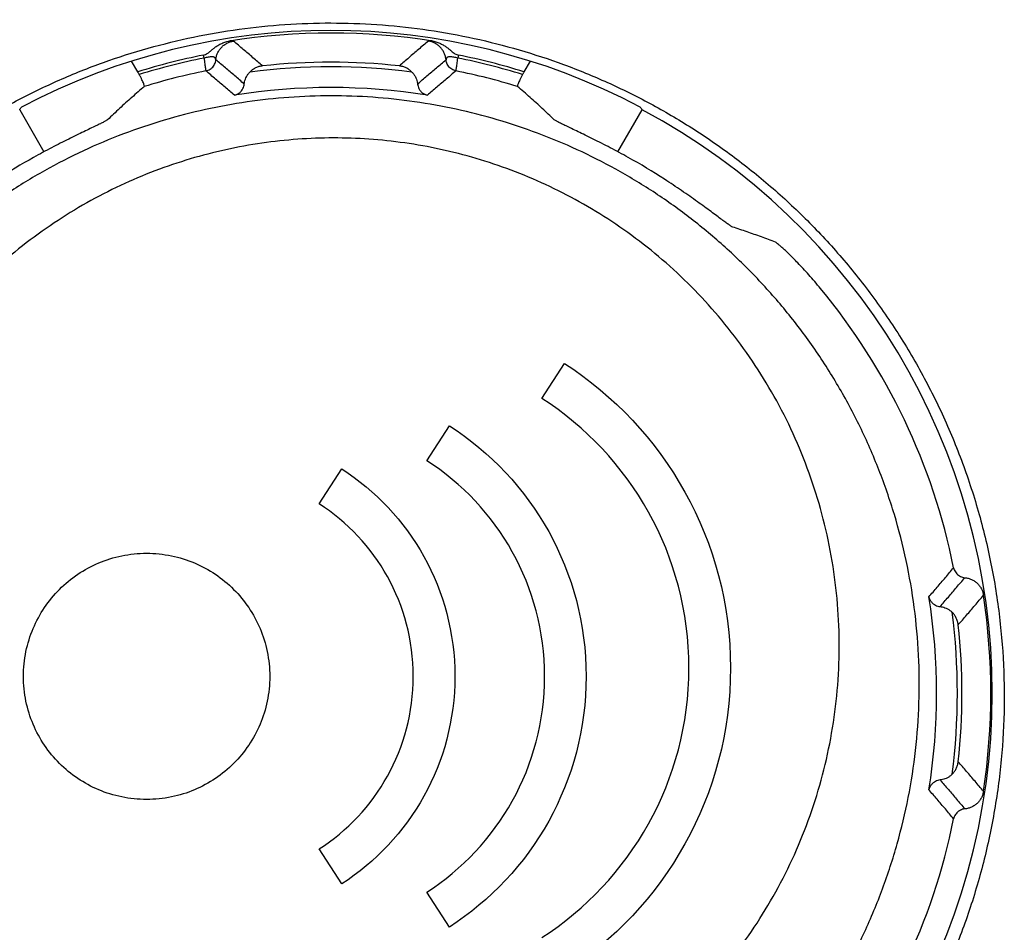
# Model space of a CAD drawing. Header units: inches. Extents: x 0 to 34, y 0 to 22.
# Tile 15 of 64: x 9.06 to 9.297, y 10.716 to 10.936. Entities that reach past the tile are written whole.
import ezdxf

# ---------------------------------------------------------------- set-up
doc = ezdxf.new("R2010")
doc.units = ezdxf.units.IN
doc.header["$LTSCALE"] = 1.87
doc.header["$MEASUREMENT"] = 0
doc.layers.get('0').update_dxf_attribs({"linetype": 'CONTINUOUS'})
doc.layers.add('DIMENSIONS', color=7, linetype='CONTINUOUS')
doc.styles.get("Standard").update_dxf_attribs({"font": 'txt', "width": 0.8})
doc.dimstyles.new('DIMSTYLE_1', dxfattribs={"dimtxt": 0.125, "dimasz": 0.18, "dimexe": 0.18, "dimexo": 0.0625, "dimgap": 0.09, "dimtad": 0, "dimtih": 1, "dimtoh": 1, "dimdec": 3, "dimzin": 4, "dimdsep": 46, "dimtxsty": 'STANDARD', "dimblk": '_FILLED', "dimblk1": '_FILLED', "dimblk2": '_FILLED', "dimcen": 0.09, "dimadec": 0, "dimazin": 0, "dimtp": 0.01, "dimtm": 0.01, "dimtfac": 1, "dimtdec": 3, "dimtofl": 0, "dimtmove": 0, "dimatfit": 3, "dimldrblk": '_FILLED', "dimfxl": 1, "dimtolj": 1, "dimtzin": 4, "dimarcsym": 0})

# ---------------------------------------------------------------- blocks, each defined once
blk = doc.blocks.new('_FILLED')
at = {"color": 0, "linetype": 'BYBLOCK'}
blk.add_solid([(0, 0), (-1, 0.1736111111), (-1, -0.1736111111)], dxfattribs=at)
blk = doc.blocks.new('*D4')
at = {"layer": 'DIMENSIONS', "color": 2, "linetype": 'CONTINUOUS'}
for p, q in [((6.9482417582, 10.1398165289), (6.9482417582, 12.9053581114)), ((9.1358305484, 10.9698700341), (9.1358305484, 12.9053581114)), ((6.9482417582, 12.7803581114), (7.3050203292, 12.7803581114)), ((9.1358305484, 12.7803581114), (8.7550203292, 12.7803581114))]:
    blk.add_line(p, q, dxfattribs=at)
at = {"layer": 'DIMENSIONS', "color": 2, "linetype": 'CONTINUOUS', "xscale": 0.18, "yscale": 0.18, "zscale": 0.18, "rotation": 180}
blk.add_blockref('_FILLED', (6.9482417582, 12.7803581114), dxfattribs=at)
at = {"layer": 'DIMENSIONS', "color": 2, "linetype": 'CONTINUOUS', "xscale": 0.18, "yscale": 0.18, "zscale": 0.18}
blk.add_blockref('_FILLED', (9.1358305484, 12.7803581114), dxfattribs=at)
at = {"layer": 'DIMENSIONS', "color": 2, "linetype": 'CONTINUOUS', "width": 0.8}
for s, p in [('[', (7.9925203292, 12.7178581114)), (']', (8.5925203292, 12.7178581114)), ('2.188', (7.3675203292, 12.7178581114)), ('55.56', (8.0925203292, 12.7178581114))]:
    blk.add_text(s, height=0.125, dxfattribs=at).set_placement(p)

msp = doc.modelspace()

# ---------------------------------------------------------------- linework, layer by layer
at = {"color": 7, "linetype": 'CONTINUOUS'}
for p, q in [((9.1047334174, 10.9265842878), (9.1045908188, 10.9272983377)), ((9.1658926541, 10.9272984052), (9.1657500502, 10.9265843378)), ((9.088806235, 10.9232818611), (9.0873178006, 10.9258599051)), ((9.1831657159, 10.9258599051), (9.1816772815, 10.9232818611)), ((9.0603878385, 10.9141718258), (9.0662325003, 10.9040485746)), ((9.2042510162, 10.9040485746), (9.210095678, 10.9141718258)), ((9.1859806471, 10.8447484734), (9.191403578, 10.8531503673)), ((9.1583375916, 10.8297540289), (9.1637547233, 10.838159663)), ((9.132432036, 10.8193776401), (9.1378485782, 10.827783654)), ((9.1378546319, 10.7279685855), (9.132432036, 10.7363706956)), ((9.1637571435, 10.7176041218), (9.1583375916, 10.7260081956))]:
    msp.add_line(p, q, dxfattribs=at)
for radius, start, end in [(0.1594173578, 62.1751007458, 117.8248992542), (0.1587567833, 81.1306348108, 98.8692988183), (0.1565124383, 101.2936272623, 107.2588465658), (0.1565124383, 72.7411534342, 78.7063932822), (0.1557843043, 101.2936259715, 107.2104143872), (0.1506817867, 82.571702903, 97.4282970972), (0.1517726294, 83.7725884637, 96.2274115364), (0.1557843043, 72.7895856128, 78.7063883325), (0.1526689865, 101.3618581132, 107.0950804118), (0.1526689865, 72.9049195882, 78.6381446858), (0.1456848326, 80.8345899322, 99.1654100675), (0.1590682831, 298.0717754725, 61.9282245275), (0.1473809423, 119.019836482, 122.9957163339), (0.1473809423, 57.0042836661, 60.980163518), (0.1527936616, 11.3994126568, 39.569969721), (0.1456848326, 350.8345899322, 9.1654100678), (0.1587129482, 351.4595429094, 8.5404570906), (0.1506817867, 352.571702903, 7.428297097), (0.1517726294, 353.7725884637, 6.2274115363), (0.1527936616, 320.430030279, 348.6005873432)]:
    msp.add_arc((9.1352417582, 10.7738165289), radius, start, end, dxfattribs=at)
for points, knots in [([(9.1345623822, 11.0424259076), (9.1293513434, 11.0424227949), (9.1188839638, 11.0421212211), (9.1031740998, 11.0407842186), (9.0874474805, 11.0385407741), (9.0717682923, 11.0353824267), (9.0561922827, 11.0313020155), (9.0407595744, 11.0262818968), (9.0254934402, 11.0203100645), (9.0104270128, 11.0133623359), (8.9956146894, 11.0054220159), (8.9811247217, 10.9964820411), (8.9670294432, 10.9865352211), (8.9534015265, 10.9755820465), (8.9403215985, 10.9636295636), (8.9278784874, 10.9506965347), (8.9161643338, 10.9368165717), (8.9052713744, 10.9220348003), (8.8952920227, 10.9064105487), (8.8863132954, 10.8900188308), (8.8784162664, 10.8729478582), (8.8716712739, 10.8552983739), (8.8679827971, 10.8432254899), (8.8663459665, 10.837126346)], [0, 0, 0, 0, 0.0430616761, 0.0864800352, 0.1302227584, 0.1742629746, 0.2185765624, 0.2632047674, 0.3082934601, 0.3539599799, 0.400225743, 0.4470893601, 0.4945667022, 0.5426931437, 0.591474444, 0.6408851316, 0.6908953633, 0.7414534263, 0.7925079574, 0.8439808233, 0.8957797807, 0.9478159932, 1, 1, 1, 1]), ([(9.1352489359, 11.031809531), (9.1302913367, 11.0318061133), (9.1203343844, 11.031507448), (9.1053905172, 11.030181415), (9.0904224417, 11.0279609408), (9.0754747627, 11.0248232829), (9.0605886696, 11.0207479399), (9.0458009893, 11.0157160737), (9.0311526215, 11.0097012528), (9.0166943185, 11.0026781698), (9.0024878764, 10.9946295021), (8.9886094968, 10.9855382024), (8.9751440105, 10.9753953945), (8.9621809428, 10.9642088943), (8.9498207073, 10.9519918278), (8.9381679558, 10.9387760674), (8.9273238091, 10.9246115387), (8.9173951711, 10.9095576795), (8.9084771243, 10.8936940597), (8.9006539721, 10.8771115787), (8.8940081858, 10.8599092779), (8.890406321, 10.8481178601), (8.8888181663, 10.8421540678)], [0, 0, 0, 0, 0.0444894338, 0.0893335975, 0.1345597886, 0.1802025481, 0.2263152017, 0.2729785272, 0.3202920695, 0.368328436, 0.4171293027, 0.4667200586, 0.5171105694, 0.5683039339, 0.6202620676, 0.6729492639, 0.7262950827, 0.7802189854, 0.8346439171, 0.889471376, 0.9446158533, 1, 1, 1, 1]), ([(8.8888181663, 10.8421540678), (8.890370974, 10.8479449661), (8.8938789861, 10.8593997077), (8.9003169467, 10.8761305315), (8.9078763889, 10.8922925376), (8.9164898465, 10.907801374), (8.9260894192, 10.922577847), (8.9366007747, 10.9365495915), (8.9479367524, 10.9496595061), (8.960014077, 10.9618559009), (8.9727461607, 10.973098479), (8.9860447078, 10.9833635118), (8.9998317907, 10.9926322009), (9.0140319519, 11.0008973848), (9.0285705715, 11.0081605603), (9.0433800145, 11.0144216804), (9.058402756, 11.0196896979), (9.0735964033, 11.0239811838), (9.0889251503, 11.0273050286), (9.1043431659, 11.0296692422), (9.1197916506, 11.031086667), (9.1301021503, 11.0314061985), (9.1352417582, 11.0314091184)], [0, 0, 0, 0, 0.0538564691, 0.1075086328, 0.1609074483, 0.2140011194, 0.2667396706, 0.3190672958, 0.370936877, 0.4223054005, 0.4731353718, 0.5234013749, 0.5731040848, 0.6222619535, 0.6708917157, 0.7189946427, 0.7665978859, 0.8138030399, 0.8607264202, 0.9074048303, 0.953831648, 1, 1, 1, 1]), ([(9.1359203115, 10.5529884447), (9.1309448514, 10.5529910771), (9.1209758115, 10.5533201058), (9.1060698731, 10.5547770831), (9.0912570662, 10.5571974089), (9.0766097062, 10.5605775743), (9.0621833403, 10.564913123), (9.0480177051, 10.5701946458), (9.034155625, 10.5764238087), (9.0206490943, 10.5835894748), (9.0075615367, 10.5916833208), (8.9949515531, 10.6006887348), (8.982877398, 10.6105923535), (8.9714002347, 10.6213773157), (8.9605821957, 10.6330178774), (8.9504926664, 10.6454860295), (8.9411974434, 10.6587423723), (8.9327676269, 10.6727447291), (8.9252687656, 10.6874401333), (8.9187675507, 10.7027691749), (8.9133273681, 10.7186619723), (8.9090063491, 10.7350380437), (8.9058584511, 10.7518072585), (8.9039264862, 10.7688698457), (8.9032456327, 10.7861179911), (8.9038367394, 10.8034371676), (8.9057083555, 10.8207062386), (8.9088527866, 10.8377997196), (8.9132454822, 10.8545899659), (8.9188444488, 10.8709515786), (8.9255913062, 10.886766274), (8.933413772, 10.9019277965), (8.9422295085, 10.9163441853), (8.9519485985, 10.9299382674), (8.9624748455, 10.9426476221), (8.9737115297, 10.9544245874), (8.9855622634, 10.9652377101), (8.997938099, 10.9750681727), (9.0107561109, 10.9839108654), (9.0239408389, 10.99176964), (9.0374214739, 10.998649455), (9.0511289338, 11.0045635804), (9.0650125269, 11.0095261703), (9.0790406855, 11.0135625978), (9.093189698, 11.0166855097), (9.1074199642, 11.0189074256), (9.1216728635, 11.0202384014), (9.1311831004, 11.0205394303), (9.1359212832, 11.0205427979)], [0, 0, 0, 0, 0.020386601, 0.0408360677, 0.0613267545, 0.0818425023, 0.1023866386, 0.123006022, 0.1437444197, 0.1646123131, 0.18560915, 0.2067501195, 0.2280571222, 0.249547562, 0.2712328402, 0.2931202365, 0.315215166, 0.3375192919, 0.3600343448, 0.3827592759, 0.4056869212, 0.4288047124, 0.4520954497, 0.4755362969, 0.4991016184, 0.5227599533, 0.5464774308, 0.5702099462, 0.5939095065, 0.6175249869, 0.6410029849, 0.6642965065, 0.68736767, 0.7101820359, 0.7327106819, 0.7549289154, 0.7768243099, 0.7983920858, 0.8196392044, 0.8405829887, 0.8612386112, 0.8816088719, 0.9017108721, 0.9216099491, 0.9413808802, 0.9610420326, 0.980585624, 1, 1, 1, 1]), ([(9.1352417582, 10.6111189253), (9.1314328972, 10.6111178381), (9.1238109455, 10.6113845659), (9.1124355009, 10.6125896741), (9.1011576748, 10.6145966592), (9.0900276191, 10.6174009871), (9.0790828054, 10.6210004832), (9.0683747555, 10.6253886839), (9.0579479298, 10.6305612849), (9.047853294, 10.6365101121), (9.0381455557, 10.6432238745), (9.0288758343, 10.6506918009), (9.0201067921, 10.6588922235), (9.0118931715, 10.6678072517), (9.004300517, 10.677403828), (8.9973895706, 10.6876487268), (8.9912236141, 10.6984970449), (8.9858654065, 10.7098940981), (8.9813717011, 10.7217820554), (8.9777990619, 10.7340835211), (8.9751935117, 10.7467242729), (8.9735958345, 10.7596086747), (8.9730348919, 10.7726427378), (8.973527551, 10.7857197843), (8.9750764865, 10.7987278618), (8.9776691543, 10.8115590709), (8.9812758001, 10.8240978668), (8.9858551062, 10.8362473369), (8.9913489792, 10.8479075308), (8.9976932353, 10.8589994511), (9.0048132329, 10.8694511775), (9.0126297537, 10.8792041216), (9.0210643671, 10.8882168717), (9.030033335, 10.8964536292), (9.0394649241, 10.903898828), (9.0492823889, 10.9105381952), (9.0594237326, 10.9163716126), (9.0698276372, 10.9214011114), (9.0804408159, 10.9256331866), (9.0912204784, 10.9290782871), (9.1021214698, 10.9317442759), (9.1131155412, 10.933641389), (9.1241636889, 10.9347752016), (9.1315534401, 10.9350254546), (9.1352417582, 10.9350243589)], [0, 0, 0, 0, 0.022457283, 0.0449229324, 0.0673924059, 0.0899400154, 0.1125410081, 0.1352669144, 0.1581132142, 0.1811084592, 0.2042915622, 0.2276439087, 0.2512304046, 0.2750146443, 0.299049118, 0.3233115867, 0.3478073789, 0.3725486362, 0.3974904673, 0.4226633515, 0.4479969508, 0.4735075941, 0.4991303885, 0.5248346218, 0.5505814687, 0.5762843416, 0.6019332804, 0.6274252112, 0.6527559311, 0.6778511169, 0.7026877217, 0.7272445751, 0.7514711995, 0.7753980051, 0.7989750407, 0.8222539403, 0.8452143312, 0.8678955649, 0.8903301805, 0.9125261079, 0.9345660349, 0.9564446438, 0.9782534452, 1, 1, 1, 1]), ([(9.1352417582, 10.9350243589), (9.1389308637, 10.9350232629), (9.1463201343, 10.9347685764), (9.1573640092, 10.9336285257), (9.1683452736, 10.9317273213), (9.1792210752, 10.9290622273), (9.1899596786, 10.9256271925), (9.2005156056, 10.9214187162), (9.2108491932, 10.916429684), (9.2209119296, 10.9106557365), (9.2306474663, 10.9040961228), (9.2399993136, 10.8967510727), (9.2488962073, 10.8886338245), (9.2572723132, 10.8797570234), (9.2650491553, 10.870152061), (9.2721525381, 10.8598546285), (9.2785061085, 10.8489164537), (9.2840360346, 10.8374026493), (9.2886776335, 10.8253844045), (9.2923704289, 10.8129534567), (9.2950686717, 10.8001988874), (9.2967358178, 10.7872316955), (9.2973516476, 10.7741601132), (9.2969118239, 10.7611001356), (9.2954279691, 10.7481652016), (9.2929257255, 10.7354555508), (9.2894438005, 10.7230711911), (9.2850264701, 10.7110887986), (9.2797285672, 10.6995877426), (9.2736061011, 10.6886290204), (9.2667214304, 10.6782701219), (9.2591381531, 10.6685589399), (9.2509175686, 10.6595312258), (9.2421262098, 10.651222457), (9.2328205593, 10.643652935), (9.2230651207, 10.6368462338), (9.2129137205, 10.6308149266), (9.2024234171, 10.6255712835), (9.1916476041, 10.6211240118), (9.1806338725, 10.6174777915), (9.1694386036, 10.6146392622), (9.1581059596, 10.6126098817), (9.1466941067, 10.611392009), (9.1390547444, 10.6111200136), (9.1352417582, 10.6111189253)], [0, 0, 0, 0, 0.0217592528, 0.0435695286, 0.0654369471, 0.0874407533, 0.1095632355, 0.1318839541, 0.1544131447, 0.1771886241, 0.2002547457, 0.2235933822, 0.2472646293, 0.2712244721, 0.2955123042, 0.3200878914, 0.3449371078, 0.3700468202, 0.3953476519, 0.4208467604, 0.4464525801, 0.4721593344, 0.4978761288, 0.5235535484, 0.5491503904, 0.574587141, 0.5998759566, 0.6249487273, 0.649833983, 0.6744871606, 0.6989155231, 0.7231247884, 0.7470908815, 0.7708635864, 0.7944062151, 0.8177790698, 0.8409623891, 0.8639908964, 0.8868924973, 0.9096617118, 0.9323617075, 0.9549568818, 0.9775100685, 1, 1, 1, 1]), ([(9.1045908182, 10.9272983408), (9.1047446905, 10.9273290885), (9.1050690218, 10.9274356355), (9.1055392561, 10.9277089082), (9.1060286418, 10.9280802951), (9.1065592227, 10.9285218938), (9.1071656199, 10.9290151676), (9.1078841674, 10.9295359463), (9.1087360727, 10.9300366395), (9.109708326, 10.9304466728), (9.1104085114, 10.9306194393), (9.1107644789, 10.9306750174)], [0, 0, 0, 0, 0.066081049, 0.1423623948, 0.2279957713, 0.3245750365, 0.4330867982, 0.5571371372, 0.6979592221, 0.8482758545, 1, 1, 1, 1]), ([(9.1075606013, 10.9261660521), (9.1075855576, 10.926442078), (9.1076816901, 10.9269910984), (9.1079601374, 10.9277785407), (9.1083652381, 10.9285092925), (9.1088857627, 10.9291628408), (9.1095072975, 10.9297211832), (9.110212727, 10.9301688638), (9.1109822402, 10.9304934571), (9.1115245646, 10.9306219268), (9.1117986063, 10.9306631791)], [0, 0, 0, 0, 0.1249828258, 0.2499830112, 0.3749952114, 0.5000127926, 0.6250285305, 0.7500354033, 0.8750273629, 1, 1, 1, 1]), ([(9.1117986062, 10.9306631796), (9.1117860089, 10.9306736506), (9.1117425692, 10.9306943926), (9.1116367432, 10.9307120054), (9.1114441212, 10.9307177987), (9.1111433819, 10.9307055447), (9.1109028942, 10.9306871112), (9.1107643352, 10.9306749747)], [0, 0, 0, 0, 0.0470845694, 0.1351853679, 0.3068185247, 0.6002077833, 1, 1, 1, 1]), ([(9.1187782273, 10.9246935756), (9.1180184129, 10.9253569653), (9.1164853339, 10.9266862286), (9.1141587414, 10.9286761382), (9.112589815, 10.9299999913), (9.1117986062, 10.9306631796)], [0, 0, 0, 0, 0.329469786, 0.662780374, 1, 1, 1, 1]), ([(9.1586849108, 10.9306631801), (9.1578938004, 10.9300000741), (9.1563249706, 10.9286763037), (9.1539983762, 10.9266863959), (9.1524651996, 10.9253570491), (9.1517052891, 10.9246935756)], [0, 0, 0, 0, 0.3371777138, 0.6704886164, 1, 1, 1, 1]), ([(9.1597191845, 10.9306749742), (9.1595776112, 10.9306873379), (9.159334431, 10.9307060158), (9.1590325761, 10.9307178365), (9.1588426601, 10.9307117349), (9.1587396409, 10.9306937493), (9.1586973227, 10.9306734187), (9.1586849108, 10.9306631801)], [0, 0, 0, 0, 0.408482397, 0.700923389, 0.8680221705, 0.9537518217, 1, 1, 1, 1]), ([(9.1629229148, 10.9261660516), (9.1628979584, 10.9264420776), (9.1628018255, 10.9269910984), (9.1625233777, 10.9277785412), (9.1621182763, 10.9285092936), (9.161597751, 10.9291628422), (9.1609762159, 10.9297211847), (9.1602707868, 10.9301688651), (9.1595012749, 10.930493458), (9.1589589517, 10.9306219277), (9.1586849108, 10.9306631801)], [0, 0, 0, 0, 0.1249829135, 0.2499832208, 0.3749955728, 0.5000132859, 0.6250290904, 0.7500359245, 0.8750277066, 1, 1, 1, 1]), ([(9.1597192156, 10.9306749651), (9.1600554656, 10.9306225), (9.1607090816, 10.9304646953), (9.1616165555, 10.9300971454), (9.1624143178, 10.9296523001), (9.1630951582, 10.9291829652), (9.1636746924, 10.928728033), (9.1641792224, 10.9283085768), (9.1646353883, 10.9279382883), (9.1650644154, 10.9276327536), (9.1654780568, 10.9274120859), (9.1657592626, 10.9273250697), (9.1658926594, 10.9272984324)], [0, 0, 0, 0, 0.1433055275, 0.2817339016, 0.4110826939, 0.5271371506, 0.6296042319, 0.721232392, 0.8034315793, 0.8769822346, 0.9427186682, 1, 1, 1, 1]), ([(9.1075606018, 10.9261660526), (9.1075418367, 10.9261817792), (9.1075324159, 10.9262603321), (9.1074972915, 10.9263737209), (9.1074549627, 10.9265194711), (9.1073829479, 10.9266558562), (9.1072693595, 10.9267689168), (9.1070978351, 10.9268482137), (9.1068545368, 10.926889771), (9.1065338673, 10.9268926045), (9.1061445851, 10.9268596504), (9.1057035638, 10.9267951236), (9.1052268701, 10.9267032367), (9.1049000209, 10.9266266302), (9.1047334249, 10.9265842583)], [0, 0, 0, 0, 0.0225415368, 0.0651070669, 0.1138272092, 0.1604743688, 0.2059113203, 0.258598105, 0.3316449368, 0.4315559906, 0.5531656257, 0.6910168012, 0.8417367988, 1, 1, 1, 1]), ([(9.1657500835, 10.9265844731), (9.1655841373, 10.9266267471), (9.1652587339, 10.9267029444), (9.1647840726, 10.9267946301), (9.1643453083, 10.926858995), (9.163957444, 10.9268923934), (9.1636362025, 10.926890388), (9.1633905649, 10.9268496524), (9.1632168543, 10.9267707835), (9.1631024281, 10.9266583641), (9.1630295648, 10.926522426), (9.1629868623, 10.9263759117), (9.1629512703, 10.9262613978), (9.1629418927, 10.9261819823), (9.1629229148, 10.9261660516)], [0, 0, 0, 0, 0.1576622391, 0.3076032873, 0.4449676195, 0.5657719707, 0.6657224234, 0.7400766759, 0.7934444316, 0.8385152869, 0.8850137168, 0.9342095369, 0.9771874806, 1, 1, 1, 1]), ([(9.1047334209, 10.9265842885), (9.1047636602, 10.9263410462), (9.1048218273, 10.92587823), (9.1049064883, 10.9252257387), (9.1049812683, 10.9246606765), (9.1050476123, 10.924199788), (9.1050941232, 10.9238507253), (9.1051395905, 10.9236324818), (9.1051496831, 10.9235214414), (9.1051652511, 10.9234936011)], [0, 0, 0, 0, 0.2355813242, 0.4482931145, 0.6324503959, 0.7831615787, 0.8964553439, 0.9693432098, 1, 1, 1, 1]), ([(9.1051652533, 10.9234935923), (9.1053445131, 10.9235297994), (9.1056972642, 10.9236353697), (9.106188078, 10.923887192), (9.1066250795, 10.9242242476), (9.1069934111, 10.9246351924), (9.1072808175, 10.9251063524), (9.107477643, 10.925621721), (9.1075441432, 10.9259838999), (9.1075606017, 10.9261660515)], [0, 0, 0, 0, 0.142830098, 0.2856825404, 0.4285507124, 0.5714259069, 0.7142984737, 0.857159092, 1, 1, 1, 1]), ([(9.1143912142, 10.9203390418), (9.1136434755, 10.920989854), (9.112138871, 10.9222905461), (9.1098618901, 10.9242328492), (9.108330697, 10.9255219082), (9.1075606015, 10.9261660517)], [0, 0, 0, 0, 0.331223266, 0.6645402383, 1, 1, 1, 1]), ([(9.1187782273, 10.9246935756), (9.1184951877, 10.9246626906), (9.1179334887, 10.9245522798), (9.1171324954, 10.9242459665), (9.1163954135, 10.9238080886), (9.1159605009, 10.9234363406), (9.1157608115, 10.9232337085)], [0, 0, 0, 0, 0.2501851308, 0.5001348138, 0.7500151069, 1, 1, 1, 1]), ([(9.154722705, 10.9232337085), (9.154523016, 10.9234363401), (9.154088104, 10.9238080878), (9.1533510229, 10.9242459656), (9.1525500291, 10.9245522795), (9.1519883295, 10.9246626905), (9.1517052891, 10.9246935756)], [0, 0, 0, 0, 0.2499843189, 0.4998646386, 0.7498142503, 1, 1, 1, 1]), ([(9.1560923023, 10.9203390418), (9.156840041, 10.9209898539), (9.1583446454, 10.922290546), (9.1606216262, 10.924232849), (9.1621528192, 10.925521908), (9.1629229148, 10.9261660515)], [0, 0, 0, 0, 0.3312232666, 0.6645402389, 1, 1, 1, 1]), ([(9.1653182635, 10.9234935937), (9.165139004, 10.9235298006), (9.1647862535, 10.9236353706), (9.1642954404, 10.9238871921), (9.1638584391, 10.9242242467), (9.1634901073, 10.9246351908), (9.1632027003, 10.9251063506), (9.1630058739, 10.9256217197), (9.1629393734, 10.9259838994), (9.1629229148, 10.9261660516)], [0, 0, 0, 0, 0.1428298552, 0.2856820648, 0.428550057, 0.5714251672, 0.7142977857, 0.8571586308, 1, 1, 1, 1]), ([(9.1653182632, 10.9234935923), (9.1653338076, 10.9235214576), (9.1653440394, 10.9236324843), (9.1653893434, 10.9238509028), (9.1654360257, 10.9242001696), (9.1655023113, 10.9246612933), (9.1655771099, 10.925226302), (9.1656617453, 10.9258785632), (9.1657198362, 10.926341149), (9.1657500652, 10.9265843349)], [0, 0, 0, 0, 0.0306662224, 0.1035783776, 0.2169530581, 0.3677838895, 0.5519432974, 0.764477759, 1, 1, 1, 1]), ([(9.0891480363, 10.9226255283), (9.0891082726, 10.9227003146), (9.0890302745, 10.9228479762), (9.0889163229, 10.9230667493), (9.0888423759, 10.9232108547), (9.088806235, 10.9232818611)], [0, 0, 0, 0, 0.3433752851, 0.6769980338, 1, 1, 1, 1]), ([(9.0903634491, 10.9197403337), (9.0903909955, 10.9197636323), (9.0903836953, 10.9198971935), (9.0903289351, 10.9201036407), (9.0902074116, 10.920439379), (9.0900252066, 10.9208650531), (9.0897824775, 10.9213855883), (9.0894853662, 10.9219830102), (9.0892657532, 10.9224041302), (9.0891480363, 10.9226255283)], [0, 0, 0, 0, 0.0342764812, 0.106035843, 0.2172999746, 0.3657586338, 0.5488977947, 0.7617737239, 1, 1, 1, 1]), ([(9.1120363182, 10.917641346), (9.111288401, 10.9182913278), (9.1097791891, 10.9195940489), (9.1074887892, 10.9215448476), (9.1059442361, 10.9228430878), (9.1051652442, 10.9234935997)], [0, 0, 0, 0, 0.3293558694, 0.6626670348, 1, 1, 1, 1]), ([(9.1143912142, 10.9203390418), (9.1144109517, 10.9205279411), (9.1144756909, 10.9209215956), (9.1146509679, 10.9215157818), (9.1149207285, 10.9221196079), (9.1152882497, 10.9227053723), (9.1155937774, 10.9230642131), (9.1157608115, 10.9232337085)], [0, 0, 0, 0, 0.1747051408, 0.3659792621, 0.5683136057, 0.7811042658, 1, 1, 1, 1]), ([(9.154722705, 10.9232337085), (9.1548897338, 10.9230642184), (9.1551952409, 10.9227054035), (9.1555627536, 10.9221196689), (9.1558325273, 10.9215158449), (9.1560078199, 10.9209216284), (9.1560725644, 10.9205279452), (9.1560923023, 10.9203390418)], [0, 0, 0, 0, 0.2188888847, 0.4316561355, 0.6339939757, 0.825291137, 1, 1, 1, 1]), ([(9.1653182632, 10.9234935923), (9.1645393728, 10.9228431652), (9.1629949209, 10.9215450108), (9.1607045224, 10.9195942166), (9.1591952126, 10.9182914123), (9.1584471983, 10.917641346)], [0, 0, 0, 0, 0.337289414, 0.6706009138, 1, 1, 1, 1]), ([(9.1813354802, 10.9226255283), (9.1812177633, 10.9224041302), (9.1809981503, 10.9219830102), (9.180701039, 10.9213855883), (9.1804583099, 10.9208650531), (9.1802761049, 10.920439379), (9.1801545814, 10.9201036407), (9.1800998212, 10.9198971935), (9.180092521, 10.9197636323), (9.1801200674, 10.9197403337)], [0, 0, 0, 0, 0.2382262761, 0.4511022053, 0.6342413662, 0.7827000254, 0.893964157, 0.9657235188, 1, 1, 1, 1]), ([(9.1816772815, 10.9232818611), (9.1816411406, 10.9232108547), (9.1815671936, 10.9230667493), (9.1814532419, 10.9228479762), (9.1813752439, 10.9227003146), (9.1813354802, 10.9226255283)], [0, 0, 0, 0, 0.3230019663, 0.6566247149, 1, 1, 1, 1]), ([(9.0903634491, 10.9197403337), (9.0893485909, 10.9188819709), (9.0873414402, 10.9171455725), (9.0843951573, 10.9144794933), (9.0824745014, 10.9126620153), (9.0815263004, 10.9117444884)], [0, 0, 0, 0, 0.3345380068, 0.6679120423, 1, 1, 1, 1]), ([(9.1120363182, 10.917641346), (9.1122625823, 10.9176889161), (9.1126982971, 10.9178390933), (9.1132705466, 10.9182054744), (9.1137338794, 10.9186742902), (9.114077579, 10.919209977), (9.1142977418, 10.919771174), (9.114371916, 10.9201543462), (9.1143912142, 10.9203390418)], [0, 0, 0, 0, 0.1815982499, 0.3576794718, 0.5292987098, 0.6952575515, 0.8541460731, 1, 1, 1, 1]), ([(9.1560923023, 10.9203390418), (9.1561116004, 10.9201543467), (9.1561857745, 10.9197711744), (9.1564059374, 10.9192099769), (9.1567496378, 10.9186742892), (9.1572129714, 10.9182054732), (9.1577852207, 10.9178390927), (9.1582209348, 10.9176889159), (9.1584471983, 10.917641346)], [0, 0, 0, 0, 0.1458535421, 0.3047424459, 0.4707016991, 0.6423210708, 0.8184023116, 1, 1, 1, 1]), ([(9.1889572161, 10.9117444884), (9.188009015, 10.9126620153), (9.1860883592, 10.9144794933), (9.1831420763, 10.9171455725), (9.1811349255, 10.9188819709), (9.1801200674, 10.9197403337)], [0, 0, 0, 0, 0.3320879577, 0.6654619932, 1, 1, 1, 1]), ([(9.1352417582, 10.9174994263), (9.1318791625, 10.9174956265), (9.12513496, 10.917248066), (9.1150463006, 10.9161504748), (9.1050056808, 10.9143200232), (9.0950598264, 10.9117514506), (9.0852549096, 10.90844088), (9.0756398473, 10.9043858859), (9.0662670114, 10.8995870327), (9.0571921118, 10.8940482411), (9.0484743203, 10.8877782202), (9.040175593, 10.8807913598), (9.0323611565, 10.8731096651), (9.0250980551, 10.8647641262), (9.018453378, 10.8557956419), (9.0124919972, 10.8462548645), (9.0072744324, 10.8362018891), (9.0028551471, 10.8257059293), (8.9992807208, 10.8148439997), (8.9965882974, 10.8036996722), (8.9948044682, 10.7923609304), (8.9939446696, 10.7809183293), (8.994012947, 10.7694628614), (8.99500233, 10.7580841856), (8.996895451, 10.74686857), (8.9996656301, 10.7358974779), (9.0032781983, 10.7252462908), (9.0076919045, 10.7149835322), (9.0128603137, 10.705170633), (9.0187332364, 10.6958615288), (9.025257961, 10.6871030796), (9.0323804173, 10.678935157), (9.0400460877, 10.6713913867), (9.0482008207, 10.6644995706), (9.0567913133, 10.6582825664), (9.0657655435, 10.6527588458), (9.0750729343, 10.6479433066), (9.084664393, 10.6438478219), (9.0944921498, 10.6404819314), (9.1045095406, 10.6378531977), (9.1146711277, 10.6359675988), (9.1249305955, 10.6348298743), (9.1318058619, 10.6345723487), (9.1352417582, 10.6345690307)], [0, 0, 0, 0, 0.0227262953, 0.0455660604, 0.0685309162, 0.0916442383, 0.1149302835, 0.1384109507, 0.1621068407, 0.1860315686, 0.210197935, 0.2346131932, 0.2592784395, 0.2841829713, 0.3093102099, 0.3346378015, 0.3601372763, 0.3857780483, 0.411523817, 0.437337, 0.4631799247, 0.4890149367, 0.5148056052, 0.5405192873, 0.5661248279, 0.5915965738, 0.6169138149, 0.6420594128, 0.6670222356, 0.6917948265, 0.716374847, 0.7407635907, 0.7649669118, 0.7889934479, 0.8128557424, 0.8365684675, 0.8601488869, 0.8836162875, 0.9069912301, 0.930294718, 0.9535493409, 0.9767783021, 1, 1, 1, 1]), ([(9.1352417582, 10.6345690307), (9.1386821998, 10.6345657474), (9.1455722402, 10.6348108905), (9.1558635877, 10.6359342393), (9.1660748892, 10.6378136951), (9.1761595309, 10.6404487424), (9.1860703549, 10.6438373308), (9.1957574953, 10.6479753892), (9.2051687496, 10.6528560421), (9.2142498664, 10.6584689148), (9.2229445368, 10.6647996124), (9.2311948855, 10.6718287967), (9.2389416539, 10.679531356), (9.2461250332, 10.6878757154), (9.2526857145, 10.6968232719), (9.2585658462, 10.7063279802), (9.2637103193, 10.7163360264), (9.2680681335, 10.7267859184), (9.2715937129, 10.7376084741), (9.2742484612, 10.7487276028), (9.2760020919, 10.7600610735), (9.276833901, 10.7715218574), (9.2767336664, 10.7830198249), (9.2757023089, 10.7944633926), (9.2737520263, 10.8057615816), (9.2709060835, 10.8168258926), (9.2671981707, 10.8275723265), (9.2626712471, 10.837922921), (9.2573759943, 10.8478076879), (9.2513690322, 10.8571653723), (9.2447108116, 10.8659441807), (9.2374641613, 10.8741014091), (9.2296924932, 10.8816031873), (9.221457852, 10.8884241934), (9.2128195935, 10.8945466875), (9.2038331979, 10.8999590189), (9.1945511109, 10.9046536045), (9.1850225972, 10.9086261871), (9.1752942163, 10.9118743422), (9.1654099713, 10.9143974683), (9.1554123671, 10.9161954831), (9.1453439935, 10.9172691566), (9.1386059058, 10.917502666), (9.1352417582, 10.9174994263)], [0, 0, 0, 0, 0.0232229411, 0.0464881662, 0.069819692, 0.0932431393, 0.1167812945, 0.1404551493, 0.1642815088, 0.1882745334, 0.2124477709, 0.2368092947, 0.2613641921, 0.2861139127, 0.3110545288, 0.3361793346, 0.3614771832, 0.386931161, 0.4125221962, 0.4382250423, 0.4640108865, 0.4898487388, 0.5157035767, 0.5415397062, 0.5673206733, 0.5930095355, 0.6185710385, 0.6439729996, 0.6691849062, 0.69418461, 0.7189542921, 0.7434820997, 0.7677621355, 0.7917944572, 0.8155895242, 0.8391639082, 0.8625396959, 0.8857379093, 0.9087853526, 0.9317089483, 0.9545363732, 0.9772920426, 1, 1, 1, 1]), ([(9.0603878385, 10.9141718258), (9.0604368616, 10.9142418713), (9.0605350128, 10.9143819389), (9.060682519, 10.9145919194), (9.0607810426, 10.9147318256), (9.0608303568, 10.9148017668)], [0, 0, 0, 0, 0.3331735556, 0.6665069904, 1, 1, 1, 1]), ([(9.210095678, 10.9141718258), (9.2100466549, 10.9142418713), (9.2099485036, 10.9143819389), (9.2098009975, 10.9145919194), (9.2097024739, 10.9147318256), (9.2096531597, 10.9148017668)], [0, 0, 0, 0, 0.3331735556, 0.6665069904, 1, 1, 1, 1]), ([(9.0815263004, 10.9117444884), (9.0814386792, 10.9116597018), (9.0811400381, 10.9114836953), (9.0805644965, 10.9111690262), (9.0797153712, 10.9107501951), (9.0786172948, 10.9102211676), (9.0772835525, 10.9095879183), (9.0757388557, 10.9088522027), (9.0740096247, 10.9080190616), (9.0721269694, 10.90709498), (9.070124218, 10.906088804), (9.0680361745, 10.9050115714), (9.0658979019, 10.9038765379), (9.0644645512, 10.9030929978), (9.0637454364, 10.9026940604)], [0, 0, 0, 0, 0.0183267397, 0.0514399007, 0.0990155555, 0.1604103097, 0.2347338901, 0.3209056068, 0.417592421, 0.5232421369, 0.6361332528, 0.7544729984, 0.8763918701, 1, 1, 1, 1]), ([(9.2067380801, 10.9026940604), (9.206018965, 10.9030929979), (9.2045856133, 10.9038765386), (9.2024473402, 10.9050115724), (9.2003592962, 10.9060888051), (9.1983565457, 10.9070949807), (9.1964738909, 10.908019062), (9.1947446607, 10.9088522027), (9.1931999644, 10.9095879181), (9.191866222, 10.9102211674), (9.1907681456, 10.9107501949), (9.1899190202, 10.9111690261), (9.1893434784, 10.9114836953), (9.1890448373, 10.9116597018), (9.1889572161, 10.9117444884)], [0, 0, 0, 0, 0.1236081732, 0.2455271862, 0.3638668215, 0.4767579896, 0.5824076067, 0.6790943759, 0.7652660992, 0.8395896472, 0.9009844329, 0.948560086, 0.9816732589, 1, 1, 1, 1]), ([(9.1358305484, 10.9073700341), (9.1329742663, 10.9073659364), (9.1272218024, 10.9071530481), (9.1185863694, 10.9062191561), (9.1099411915, 10.9046438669), (9.1013489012, 10.9024208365), (9.092869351, 10.8995482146), (9.08455236, 10.8960221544), (9.0764330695, 10.891841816), (9.0685482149, 10.8869943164), (9.0609465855, 10.8814758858), (9.0536892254, 10.8752935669), (9.0468449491, 10.8684612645), (9.0404794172, 10.861003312), (9.0346611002, 10.8529501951), (9.0294580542, 10.8443453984), (9.0249355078, 10.8352454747), (9.0211543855, 10.8257182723), (9.018165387, 10.8158423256), (9.0160101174, 10.8057047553), (9.0147165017, 10.7954000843), (9.014299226, 10.7850265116), (9.0147582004, 10.774682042), (9.0160791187, 10.7644609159), (9.0182374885, 10.7544512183), (9.0211958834, 10.7447327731), (9.0249122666, 10.7353772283), (9.0293357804, 10.7264468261), (9.0344128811, 10.7179950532), (9.0400876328, 10.7100666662), (9.0463023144, 10.7026968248), (9.0530015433, 10.6959145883), (9.0601296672, 10.6897404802), (9.0676349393, 10.6841911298), (9.0754672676, 10.6792773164), (9.0835799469, 10.6750068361), (9.0919295, 10.6713850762), (9.1004742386, 10.6684151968), (9.1091754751, 10.6660998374), (9.1179966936, 10.6644409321), (9.1268943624, 10.6634413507), (9.1328548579, 10.6632149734), (9.1358301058, 10.6632117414)], [0, 0, 0, 0, 0.0224155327, 0.0451309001, 0.0681087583, 0.0913163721, 0.1147199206, 0.1383052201, 0.1621447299, 0.1863208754, 0.2108720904, 0.2357899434, 0.2610624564, 0.2866869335, 0.3126561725, 0.3389447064, 0.3655119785, 0.3923121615, 0.4192914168, 0.4463926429, 0.4735509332, 0.5006977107, 0.5277707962, 0.5547156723, 0.5814828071, 0.6080369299, 0.6343482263, 0.6603948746, 0.686161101, 0.7116394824, 0.7368295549, 0.7617380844, 0.7863763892, 0.8107623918, 0.8349178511, 0.8588682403, 0.8826427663, 0.9062754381, 0.9297946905, 0.9532397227, 0.9766508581, 1, 1, 1, 1]), ([(9.1358301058, 10.6632117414), (9.1387861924, 10.6632085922), (9.144727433, 10.6634205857), (9.1536257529, 10.6643955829), (9.1624932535, 10.6660419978), (9.1712662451, 10.6683575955), (9.1798880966, 10.6713428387), (9.1883138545, 10.674991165), (9.1965033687, 10.6793017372), (9.2044110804, 10.6842721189), (9.2119873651, 10.6898908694), (9.2191758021, 10.6961473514), (9.2259233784, 10.7030212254), (9.2321729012, 10.7104908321), (9.2378663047, 10.7185256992), (9.2429462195, 10.727086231), (9.2473537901, 10.7361256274), (9.251036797, 10.7455863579), (9.2539445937, 10.7554029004), (9.2560354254, 10.7654998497), (9.2572753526, 10.775792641), (9.2576413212, 10.7861881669), (9.2571247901, 10.7965872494), (9.255730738, 10.8068887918), (9.2534805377, 10.8169944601), (9.2504074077, 10.8268122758), (9.2465574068, 10.8362599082), (9.2419837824, 10.8452651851), (9.2367475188, 10.8537662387), (9.2309143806, 10.8617126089), (9.2245496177, 10.8690644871), (9.2177200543, 10.8757963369), (9.2104866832, 10.881887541), (9.2029124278, 10.8873265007), (9.195054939, 10.8921078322), (9.1869610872, 10.8962314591), (9.1786701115, 10.8997085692), (9.1702180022, 10.9025383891), (9.1616535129, 10.9047243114), (9.1530341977, 10.9062682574), (9.1444204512, 10.9071759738), (9.1386813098, 10.9073732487), (9.1358305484, 10.9073700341)], [0, 0, 0, 0, 0.0231645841, 0.0465374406, 0.0700855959, 0.0937737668, 0.1175728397, 0.1415159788, 0.16565549, 0.1900242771, 0.214634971, 0.2394960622, 0.2646257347, 0.2900371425, 0.3157333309, 0.3417099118, 0.3679552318, 0.3944513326, 0.4211750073, 0.4480903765, 0.4751568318, 0.5023180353, 0.5295049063, 0.5566488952, 0.5836815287, 0.6105381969, 0.6371697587, 0.6635341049, 0.6895953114, 0.7153222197, 0.7406957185, 0.7657158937, 0.7903912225, 0.8147239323, 0.8387157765, 0.8623989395, 0.8858402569, 0.909103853, 0.9321819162, 0.9550440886, 0.9776607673, 1, 1, 1, 1]), ([(9.2318755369, 10.8859387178), (9.2317602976, 10.8859757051), (9.2314662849, 10.8861561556), (9.23092046, 10.8865154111), (9.2301537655, 10.8870681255), (9.2291718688, 10.8877897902), (9.2279857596, 10.8886720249), (9.2266082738, 10.8896939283), (9.2250562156, 10.8908344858), (9.2233502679, 10.8920688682), (9.2215144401, 10.8933712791), (9.2195755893, 10.8947155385), (9.2175627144, 10.8960763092), (9.2161936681, 10.8969774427), (9.2155019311, 10.8974265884)], [0, 0, 0, 0, 0.0181463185, 0.0510454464, 0.098404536, 0.1596207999, 0.2338393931, 0.3200084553, 0.4167896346, 0.5226158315, 0.6357189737, 0.754267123, 0.8763410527, 1, 1, 1, 1]), ([(9.2421888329, 10.8822708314), (9.2410526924, 10.8827151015), (9.2387742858, 10.8835789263), (9.2353357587, 10.8848016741), (9.2330302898, 10.8855680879), (9.2318755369, 10.8859387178)], [0, 0, 0, 0, 0.3342938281, 0.6676628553, 1, 1, 1, 1]), ([(9.2530223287, 10.8711491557), (9.2525526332, 10.8717175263), (9.2516190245, 10.8728256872), (9.2502210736, 10.8744228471), (9.2488675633, 10.8759126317), (9.24758466, 10.877274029), (9.2463941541, 10.8784927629), (9.2453195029, 10.8795535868), (9.2443782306, 10.8804492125), (9.2435888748, 10.8811674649), (9.2429667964, 10.881710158), (9.2425222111, 10.8820577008), (9.2422836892, 10.8822337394), (9.2421888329, 10.8822708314)], [0, 0, 0, 0, 0.1421858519, 0.2794053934, 0.4092846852, 0.5303119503, 0.640115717, 0.7378011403, 0.8215060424, 0.8906026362, 0.9437162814, 0.9803593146, 1, 1, 1, 1]), ([(8.8888181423, 10.8421544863), (8.8872991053, 10.8364690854), (8.8846615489, 10.8249869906), (8.8819312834, 10.8075371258), (8.8804383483, 10.7899560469), (8.8801848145, 10.7723518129), (8.8811610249, 10.754830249), (8.8833460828, 10.737493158), (8.8867085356, 10.7204357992), (8.8912105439, 10.7037461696), (8.8968051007, 10.6875050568), (8.9034420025, 10.6717854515), (8.9110665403, 10.6566522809), (8.9196205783, 10.6421617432), (8.9290474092, 10.6283651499), (8.9392845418, 10.6153048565), (8.9502733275, 10.6030206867), (8.9619524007, 10.5915454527), (8.9742622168, 10.5809066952), (8.9871469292, 10.571129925), (9.0005476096, 10.5622307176), (9.0144097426, 10.5542300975), (9.02867441, 10.5471411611), (9.0432876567, 10.5409749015), (9.0582020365, 10.5357412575), (9.0733717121, 10.5314432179), (9.0887511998, 10.5280936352), (9.1042879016, 10.5256926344), (9.1199262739, 10.5242446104), (9.1303882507, 10.523917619), (9.1356155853, 10.5239146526)], [0, 0, 0, 0, 0.0379766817, 0.0759527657, 0.1138895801, 0.1517459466, 0.1894772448, 0.2270447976, 0.264422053, 0.3015829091, 0.3385105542, 0.3751896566, 0.4116138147, 0.4477831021, 0.4836997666, 0.5193685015, 0.5547954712, 0.5899886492, 0.6249576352, 0.6597200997, 0.6942956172, 0.7287004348, 0.7629398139, 0.7970247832, 0.8309908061, 0.8648766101, 0.8987087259, 0.9325024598, 0.9662663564, 1, 1, 1, 1]), ([(8.8663459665, 10.837126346), (8.8647214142, 10.8310724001), (8.8618993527, 10.8188393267), (8.8589786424, 10.8002380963), (8.8573830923, 10.781480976), (8.8571179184, 10.7626865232), (8.8581737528, 10.7439701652), (8.8605281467, 10.7254400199), (8.8641508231, 10.7071954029), (8.8690007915, 10.6893267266), (8.875032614, 10.6719197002), (8.8821938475, 10.6550526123), (8.8904269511, 10.6387946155), (8.8996755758, 10.6232090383), (8.9098758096, 10.6083488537), (8.9209672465, 10.5942646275), (8.9328858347, 10.5809995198), (8.945567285, 10.5685906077), (8.9589518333, 10.5570731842), (8.9729766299, 10.546469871), (8.9875859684, 10.5368074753), (9.0027169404, 10.5281072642), (9.0183040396, 10.5203896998), (9.0342872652, 10.5136737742), (9.05061319, 10.5079651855), (9.0672339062, 10.503280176), (9.0840873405, 10.4996257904), (9.1011001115, 10.4970104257), (9.1181915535, 10.4954401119), (9.1296120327, 10.4950849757), (9.1353100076, 10.4950814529)], [0, 0, 0, 0, 0.0374344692, 0.0749027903, 0.1123614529, 0.149764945, 0.187065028, 0.2242247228, 0.2612295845, 0.2980636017, 0.3347138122, 0.3711666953, 0.407416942, 0.4434682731, 0.4793219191, 0.5149831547, 0.5504571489, 0.5857501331, 0.6208727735, 0.6558417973, 0.6906833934, 0.7254102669, 0.7600128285, 0.7944914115, 0.828883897, 0.8632380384, 0.8975565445, 0.9318111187, 0.9659705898, 1, 1, 1, 1]), ([(9.061298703, 10.7778845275), (9.0612989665, 10.7798990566), (9.0617135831, 10.7839294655), (9.0640416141, 10.79134512), (9.0694609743, 10.7993305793), (9.0774465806, 10.804748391), (9.0848619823, 10.8070758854), (9.0909071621, 10.8076972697), (9.0969527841, 10.8070758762), (9.1043697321, 10.8047483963), (9.1123577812, 10.7993305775), (9.1177796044, 10.7913451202), (9.1201087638, 10.7839282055), (9.1205237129, 10.7798963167), (9.1205237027, 10.7778804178)], [0, 0, 0, 0, 0.0624575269, 0.1249575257, 0.2499575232, 0.3749575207, 0.4374575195, 0.4999575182, 0.5624628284, 0.6249681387, 0.7499787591, 0.8749893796, 0.9374946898, 1, 1, 1, 1]), ([(9.2790665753, 10.797021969), (9.2797279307, 10.7977829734), (9.2810534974, 10.7993188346), (9.2830384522, 10.8016501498), (9.2843593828, 10.8032226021), (9.2850212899, 10.8040157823)], [0, 0, 0, 0, 0.3292859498, 0.6625963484, 1, 1, 1, 1]), ([(9.2850212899, 10.8040157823), (9.2850574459, 10.803836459), (9.2851630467, 10.8034831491), (9.2854148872, 10.802992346), (9.2857523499, 10.8025550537), (9.2861631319, 10.8021873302), (9.2866349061, 10.8019002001), (9.2871503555, 10.8017040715), (9.2875130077, 10.8016380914), (9.2876951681, 10.8016219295)], [0, 0, 0, 0, 0.1428322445, 0.2860278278, 0.4284116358, 0.5716969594, 0.7140871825, 0.8572114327, 1, 1, 1, 1]), ([(9.2817642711, 10.794667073), (9.2824267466, 10.7954282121), (9.2837507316, 10.7969599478), (9.2857276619, 10.7992783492), (9.2870395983, 10.8008376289), (9.2876951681, 10.8016219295)], [0, 0, 0, 0, 0.3311852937, 0.6645016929, 1, 1, 1, 1]), ([(9.2876951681, 10.8016219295), (9.2879714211, 10.8015974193), (9.2885208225, 10.8015021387), (9.289308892, 10.8012247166), (9.290040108, 10.8008204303), (9.2906940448, 10.8003004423), (9.2912526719, 10.79967916), (9.2917005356, 10.7989736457), (9.2920251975, 10.7982036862), (9.2921535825, 10.7976609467), (9.2921947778, 10.7973866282)], [0, 0, 0, 0, 0.1250328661, 0.250014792, 0.3750010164, 0.4999592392, 0.6249382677, 0.7499333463, 0.8749417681, 1, 1, 1, 1]), ([(9.2790665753, 10.797021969), (9.2791141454, 10.7967957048), (9.2792643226, 10.7963599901), (9.2796307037, 10.7957877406), (9.2800995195, 10.7953244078), (9.2806352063, 10.7949807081), (9.2811964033, 10.7947605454), (9.2815795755, 10.7946863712), (9.2817642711, 10.794667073)], [0, 0, 0, 0, 0.181598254, 0.3576794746, 0.5292987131, 0.6952575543, 0.8541460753, 1, 1, 1, 1]), ([(9.2861188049, 10.7902800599), (9.2867940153, 10.7910534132), (9.2881470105, 10.7926140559), (9.2901723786, 10.794982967), (9.2915197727, 10.796580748), (9.2921947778, 10.7973866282)], [0, 0, 0, 0, 0.3294005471, 0.6627103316, 1, 1, 1, 1]), ([(9.2817642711, 10.794667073), (9.2819531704, 10.7946473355), (9.2823468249, 10.7945825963), (9.2829410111, 10.7944073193), (9.2835448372, 10.7941375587), (9.2841306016, 10.7937700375), (9.2844894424, 10.7934645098), (9.2846589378, 10.7932974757)], [0, 0, 0, 0, 0.1747051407, 0.3659792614, 0.5683136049, 0.7811042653, 1, 1, 1, 1]), ([(9.2861188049, 10.7902800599), (9.2860879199, 10.7905630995), (9.2859775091, 10.7911247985), (9.2856711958, 10.7919257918), (9.2852333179, 10.7926628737), (9.2848615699, 10.7930977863), (9.2846589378, 10.7932974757)], [0, 0, 0, 0, 0.2501851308, 0.5001348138, 0.7500151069, 1, 1, 1, 1]), ([(9.1205237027, 10.7778804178), (9.1205236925, 10.7758646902), (9.1201087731, 10.7718333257), (9.1177795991, 10.7644179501), (9.1123577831, 10.7564349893), (9.1043697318, 10.7510194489), (9.0969527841, 10.7486930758), (9.0909071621, 10.7480720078), (9.0848619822, 10.7486930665), (9.077446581, 10.7510194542), (9.069460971, 10.7564349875), (9.0640416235, 10.7644179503), (9.0617127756, 10.7718345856), (9.0612984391, 10.7758674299), (9.061298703, 10.7778845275)], [0, 0, 0, 0, 0.062500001, 0.125000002, 0.2500000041, 0.3750000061, 0.4375000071, 0.5000000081, 0.5624946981, 0.6249893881, 0.7499787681, 0.8749681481, 0.9374628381, 1, 1, 1, 1]), ([(9.2846589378, 10.7543355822), (9.2848615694, 10.7545352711), (9.2852333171, 10.7549701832), (9.2856711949, 10.7557072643), (9.2859775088, 10.7565082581), (9.2860879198, 10.7570699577), (9.2861188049, 10.757352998)], [0, 0, 0, 0, 0.2499843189, 0.4998646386, 0.7498142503, 1, 1, 1, 1]), ([(9.2921947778, 10.7502464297), (9.2915198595, 10.7510522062), (9.2901725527, 10.7526498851), (9.2881471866, 10.755018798), (9.2867941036, 10.7565795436), (9.2861188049, 10.757352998)], [0, 0, 0, 0, 0.3372462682, 0.6705563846, 1, 1, 1, 1]), ([(9.2846589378, 10.7543355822), (9.2844894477, 10.7541685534), (9.2841306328, 10.7538630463), (9.2835448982, 10.7534955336), (9.2829410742, 10.7532257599), (9.2823468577, 10.7530504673), (9.2819531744, 10.7529857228), (9.2817642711, 10.7529659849)], [0, 0, 0, 0, 0.2188888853, 0.4316561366, 0.6339939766, 0.8252911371, 1, 1, 1, 1]), ([(9.2817642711, 10.7529659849), (9.281579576, 10.7529466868), (9.2811964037, 10.7528725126), (9.2806352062, 10.7526523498), (9.2800995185, 10.7523086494), (9.2796307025, 10.7518453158), (9.279264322, 10.7512730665), (9.2791141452, 10.7508373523), (9.2790665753, 10.7506110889)], [0, 0, 0, 0, 0.1458535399, 0.3047424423, 0.4707016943, 0.6423210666, 0.8184023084, 1, 1, 1, 1]), ([(9.2817642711, 10.7529659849), (9.2824267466, 10.7522048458), (9.2837507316, 10.7506731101), (9.2857276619, 10.7483547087), (9.2870395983, 10.746795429), (9.2876951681, 10.7460111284)], [0, 0, 0, 0, 0.3311852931, 0.6645016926, 1, 1, 1, 1]), ([(9.2850212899, 10.7436172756), (9.2843594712, 10.7444103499), (9.2830386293, 10.7459826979), (9.2810536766, 10.7483140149), (9.2797280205, 10.7498499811), (9.2790665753, 10.7506110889)], [0, 0, 0, 0, 0.337358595, 0.6706693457, 1, 1, 1, 1]), ([(9.2921947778, 10.7502464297), (9.2921535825, 10.7499721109), (9.292025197, 10.7494293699), (9.2917005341, 10.748659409), (9.2912526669, 10.7479538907), (9.2906940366, 10.7473326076), (9.2900400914, 10.746812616), (9.2893088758, 10.7464083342), (9.2885208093, 10.7461309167), (9.2879714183, 10.7460356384), (9.2876951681, 10.7460111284)], [0, 0, 0, 0, 0.1250583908, 0.2500673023, 0.3750625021, 0.5000432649, 0.6250007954, 0.7499899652, 0.8749683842, 1, 1, 1, 1]), ([(9.2876951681, 10.7460111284), (9.2875130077, 10.7459949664), (9.2871503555, 10.7459289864), (9.2866349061, 10.7457328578), (9.2861631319, 10.7454457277), (9.2857523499, 10.7450780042), (9.2854148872, 10.7446407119), (9.2851630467, 10.7441499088), (9.2850574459, 10.7437965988), (9.2850212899, 10.7436172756)], [0, 0, 0, 0, 0.1427885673, 0.2859128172, 0.4283030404, 0.5715883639, 0.7139721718, 0.8571677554, 1, 1, 1, 1])]:
    msp.add_open_spline(points, degree=3, knots=knots, dxfattribs=at)
for points in [[(9.191403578, 10.8531503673), (9.2154234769, 10.8376469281), (9.2313528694, 10.810566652), (9.2313528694, 10.7799081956)], [(9.2213528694, 10.7799081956), (9.2213528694, 10.8071095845), (9.2072473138, 10.8310220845), (9.1859806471, 10.8447484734)], [(9.1637547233, 10.838159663), (9.1835495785, 10.825402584), (9.1966306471, 10.8030971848), (9.1966306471, 10.7778804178)], [(9.1866306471, 10.7778804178), (9.1866306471, 10.7996498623), (9.1753737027, 10.8187748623), (9.1583375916, 10.8297540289)], [(9.1378485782, 10.827783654), (9.1542318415, 10.8172268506), (9.1650556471, 10.7987386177), (9.1650556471, 10.7778804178)], [(9.1550556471, 10.7778804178), (9.1550556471, 10.7952901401), (9.1460500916, 10.8106026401), (9.132432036, 10.8193776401)], [(9.1859806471, 10.7150623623), (9.2072473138, 10.7287887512), (9.2213528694, 10.7526998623), (9.2213528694, 10.7799081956)], [(9.2313528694, 10.7799081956), (9.2313528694, 10.7492436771), (9.2154232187, 10.7221637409), (9.191403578, 10.7066604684)], [(9.132432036, 10.7363706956), (9.1460500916, 10.7451595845), (9.1550556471, 10.7604720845), (9.1550556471, 10.7778804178)], [(9.1650556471, 10.7778804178), (9.1650556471, 10.7570233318), (9.1542313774, 10.7385378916), (9.1378546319, 10.7279685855)], [(9.1583375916, 10.7260081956), (9.1753737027, 10.7369943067), (9.1866306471, 10.7561179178), (9.1866306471, 10.7778804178)], [(9.1966306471, 10.7778804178), (9.1966306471, 10.7526694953), (9.1835490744, 10.7303673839), (9.1637571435, 10.7176041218)]]:
    msp.add_open_spline(points, degree=3, dxfattribs=at)

# ---------------------------------------------------------------- dimensions: what is measured, and where the dimension line sits
at = {"layer": 'DIMENSIONS', "color": 2, "linetype": 'CONTINUOUS'}
dim = msp.add_linear_dim(base=(9.1358305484, 12.7803581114), p1=(6.9482417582, 10.1398165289), p2=(9.1358305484, 10.9698700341), dimstyle='DIMSTYLE_1', dxfattribs=at)
dim.commit()
dim.dimension.update_dxf_attribs({"geometry": '*D4', "text_midpoint": (8.0300203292, 12.7803581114), "dimtype": 160})

doc.saveas('drawing.dxf')
